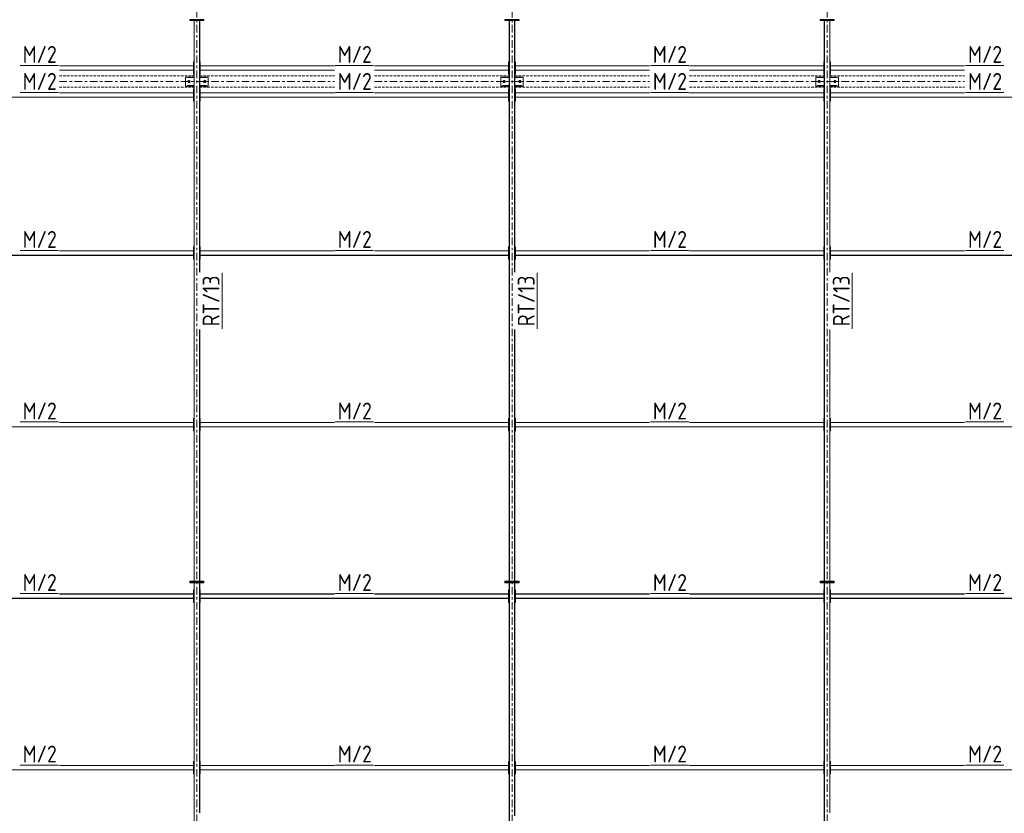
# Model space of a CAD drawing. Header units: millimetres. Extents: x -141 to 1046, y -218 to 621.
# Tile 11 of 16: x 479 to 713, y 71 to 259. Entities that reach past the tile are written whole.
import ezdxf

# ---------------------------------------------------------------- set-up
doc = ezdxf.new("R2010")
doc.units = ezdxf.units.MM
doc.header["$LTSCALE"] = 0.6
for name, pattern in [('VERDECKT2', [1.5, 1, -0.5]), ('XKITLINE00', [0]), ('XKITLINE03', [6, 3, -1, 1, -1])]:
    doc.linetypes.add(name, pattern=pattern)
for name, color, linetype, lineweight in [('Bolt', 7, 'Continuous', 0), ('Part', 2, 'Continuous', 0), ('PartMark', 3, 'Continuous', 0), ('S-GRID', 1, 'Continuous', 0)]:
    doc.layers.add(name, color=color, linetype=linetype, lineweight=lineweight)
doc.styles.add('ISOCPEUR', font='ISOCPEUR.TTF')

msp = doc.modelspace()

# ---------------------------------------------------------------- linework, layer by layer
at = {"layer": 'Bolt', "color": 3, "linetype": 'XKITLINE00', "lineweight": 0}
for p, q in [((519.27, 244.12), (519.47, 244.23)), ((519.27, 243.88), (519.27, 244.12)), ((519.47, 243.77), (519.27, 243.88)), ((519.47, 244.23), (519.67, 244.12)), ((519.67, 243.88), (519.47, 243.77)), ((519.67, 244.12), (519.67, 243.88)), ((523, 244.12), (523.2, 244.23)), ((523, 243.88), (523, 244.12)), ((523.2, 243.77), (523, 243.88)), ((523.2, 244.23), (523.4, 244.12)), ((523.4, 243.88), (523.2, 243.77)), ((523.4, 244.12), (523.4, 243.88)), ((593.93, 244.12), (594.13, 244.23)), ((593.93, 243.88), (593.93, 244.12)), ((594.13, 243.77), (593.93, 243.88)), ((594.13, 244.23), (594.33, 244.12)), ((594.33, 243.88), (594.13, 243.77)), ((594.33, 244.12), (594.33, 243.88)), ((597.67, 244.12), (597.87, 244.23)), ((597.67, 243.88), (597.67, 244.12)), ((597.87, 243.77), (597.67, 243.88)), ((597.87, 244.23), (598.07, 244.12)), ((598.07, 243.88), (597.87, 243.77)), ((598.07, 244.12), (598.07, 243.88)), ((668.6, 244.12), (668.8, 244.23)), ((668.6, 243.88), (668.6, 244.12)), ((668.8, 243.77), (668.6, 243.88)), ((668.8, 244.23), (669, 244.12)), ((669, 243.88), (668.8, 243.77)), ((669, 244.12), (669, 243.88)), ((672.33, 244.12), (672.53, 244.23)), ((672.33, 243.88), (672.33, 244.12)), ((672.53, 243.77), (672.33, 243.88)), ((672.53, 244.23), (672.73, 244.12)), ((672.73, 243.88), (672.53, 243.77)), ((672.73, 244.12), (672.73, 243.88))]:
    msp.add_line(p, q, dxfattribs=at)
for centre, radius, start, end in [((519.47, 244), 0.247, 120, 300), ((519.47, 244), 0.133, 30, 210), ((519.47, 244), 0.247, 300, 120), ((519.47, 244), 0.133, 210, 30), ((523.2, 244), 0.247, 120, 300), ((523.2, 244), 0.133, 30, 210), ((523.2, 244), 0.247, 300, 120), ((523.2, 244), 0.133, 210, 30), ((594.13, 244), 0.247, 120, 300), ((594.13, 244), 0.133, 30, 210), ((594.13, 244), 0.247, 300, 120), ((594.13, 244), 0.133, 210, 30), ((597.87, 244), 0.247, 120, 300), ((597.87, 244), 0.133, 30, 210), ((597.87, 244), 0.247, 300, 120), ((597.87, 244), 0.133, 210, 30), ((668.8, 244), 0.247, 120, 300), ((668.8, 244), 0.133, 30, 210), ((668.8, 244), 0.247, 300, 120), ((668.8, 244), 0.133, 210, 30), ((672.53, 244), 0.247, 120, 300), ((672.53, 244), 0.133, 30, 210), ((672.53, 244), 0.247, 300, 120), ((672.53, 244), 0.133, 210, 30)]:
    msp.add_arc(centre, radius, start, end, dxfattribs=at)
at = {"layer": 'Part', "color": 2, "linetype": 'XKITLINE00', "lineweight": 0}
for p, q in [((519.67, 258.47), (519.67, 258.67)), ((519.67, 258.67), (523, 258.67)), ((519.67, 258.47), (523, 258.47)), ((520.67, 125.53), (520.67, 258.47)), ((520.67, 258.47), (520.72, 258.47)), ((520.72, 125.53), (520.72, 258.47)), ((521.95, 198.82), (521.95, 258.47)), ((521.95, 258.47), (522, 258.47)), ((522, 198.82), (522, 258.47)), ((523, 258.47), (523, 258.67)), ((594.33, 258.47), (594.33, 258.67)), ((594.33, 258.67), (597.67, 258.67)), ((594.33, 258.47), (597.67, 258.47)), ((595.33, 125.53), (595.33, 258.47)), ((595.33, 258.47), (595.39, 258.47)), ((595.39, 125.53), (595.39, 258.47)), ((596.61, 198.82), (596.61, 258.47)), ((596.61, 258.47), (596.67, 258.47)), ((596.67, 198.82), (596.67, 258.47)), ((597.67, 258.47), (597.67, 258.67)), ((669, 258.47), (669, 258.67)), ((669, 258.67), (672.33, 258.67)), ((669, 258.47), (672.33, 258.47)), ((670, 125.53), (670, 258.47)), ((670, 258.47), (670.05, 258.47)), ((670.05, 125.53), (670.05, 258.47)), ((671.28, 198.82), (671.28, 258.47)), ((671.28, 258.47), (671.33, 258.47)), ((671.33, 198.82), (671.33, 258.47)), ((672.33, 258.47), (672.33, 258.67)), ((488.75, 247.73), (520.53, 247.73)), ((520.53, 247.69), (488.75, 247.69)), ((520.53, 245.73), (520.53, 248.67)), ((520.53, 248.67), (520.67, 248.67)), ((520.53, 247.73), (520.53, 247.69)), ((520.67, 245.73), (520.67, 248.67)), ((522, 245.73), (522, 248.67)), ((522, 248.67), (522.13, 248.67)), ((522.13, 245.73), (522.13, 248.67)), ((522.13, 247.69), (522.13, 247.73)), ((522.13, 247.73), (553.91, 247.73)), ((553.91, 247.69), (522.13, 247.69)), ((563.42, 247.73), (595.2, 247.73)), ((595.2, 247.69), (563.42, 247.69)), ((595.2, 245.73), (595.2, 248.67)), ((595.2, 248.67), (595.33, 248.67)), ((595.2, 247.73), (595.2, 247.69)), ((595.33, 245.73), (595.33, 248.67)), ((596.67, 245.73), (596.67, 248.67)), ((596.67, 248.67), (596.8, 248.67)), ((596.8, 245.73), (596.8, 248.67)), ((596.8, 247.69), (596.8, 247.73)), ((596.8, 247.73), (628.58, 247.73)), ((628.58, 247.69), (596.8, 247.69)), ((638.09, 247.73), (669.87, 247.73)), ((669.87, 247.69), (638.09, 247.69)), ((669.87, 245.73), (669.87, 248.67)), ((669.87, 248.67), (670, 248.67)), ((669.87, 247.73), (669.87, 247.69)), ((670, 245.73), (670, 248.67)), ((671.33, 245.73), (671.33, 248.67)), ((671.33, 248.67), (671.47, 248.67)), ((671.47, 245.73), (671.47, 248.67)), ((671.47, 247.69), (671.47, 247.73)), ((671.47, 247.73), (703.25, 247.73)), ((703.25, 247.69), (671.47, 247.69)), ((520.53, 246.71), (488.75, 246.71)), ((488.75, 246.67), (520.53, 246.67)), ((518.67, 242.94), (518.67, 245.07)), ((518.67, 245.07), (519.07, 245.07)), ((519.07, 244.94), (519.07, 245.07)), ((519.07, 245.07), (520.67, 245.07)), ((520.53, 246.67), (520.53, 246.71)), ((520.53, 245.73), (520.67, 245.73)), ((520.67, 244.94), (520.67, 245.07)), ((522, 245.73), (522.13, 245.73)), ((522, 245.07), (522, 244.94)), ((523.6, 245.07), (522, 245.07)), ((522, 245.07), (524, 245.07)), ((522.13, 246.67), (522.13, 246.71)), ((553.91, 246.71), (522.13, 246.71)), ((522.13, 246.67), (553.91, 246.67)), ((523.6, 244.94), (523.6, 245.07)), ((524, 242.94), (524, 245.07)), ((595.2, 246.71), (563.42, 246.71)), ((563.42, 246.67), (595.2, 246.67)), ((593.33, 242.94), (593.33, 245.07)), ((593.33, 245.07), (593.73, 245.07)), ((593.73, 244.94), (593.73, 245.07)), ((593.73, 245.07), (595.33, 245.07)), ((595.2, 246.67), (595.2, 246.71)), ((595.2, 245.73), (595.33, 245.73)), ((595.33, 244.94), (595.33, 245.07)), ((596.67, 245.73), (596.8, 245.73)), ((596.67, 245.07), (596.67, 244.94)), ((598.27, 245.07), (596.67, 245.07)), ((596.67, 245.07), (598.67, 245.07)), ((596.8, 246.67), (596.8, 246.71)), ((628.58, 246.71), (596.8, 246.71)), ((596.8, 246.67), (628.58, 246.67)), ((598.27, 244.94), (598.27, 245.07)), ((598.67, 242.94), (598.67, 245.07)), ((669.87, 246.71), (638.09, 246.71)), ((638.09, 246.67), (669.87, 246.67)), ((668, 242.94), (668, 245.07)), ((668, 245.07), (668.4, 245.07)), ((668.4, 244.94), (668.4, 245.07)), ((668.4, 245.07), (670, 245.07)), ((669.87, 246.67), (669.87, 246.71)), ((669.87, 245.73), (670, 245.73)), ((670, 244.94), (670, 245.07)), ((671.33, 245.73), (671.47, 245.73)), ((671.33, 245.07), (673.33, 245.07)), ((671.33, 245.07), (671.33, 244.94)), ((672.93, 245.07), (671.33, 245.07)), ((671.47, 246.67), (671.47, 246.71)), ((703.25, 246.71), (671.47, 246.71)), ((671.47, 246.67), (703.25, 246.67)), ((672.93, 244.94), (672.93, 245.07)), ((673.33, 242.94), (673.33, 245.07)), ((518.67, 242.94), (519.07, 242.94)), ((519.07, 244.94), (520.67, 244.94)), ((519.07, 242.94), (519.07, 243.07)), ((519.07, 243.07), (520.67, 243.07)), ((519.07, 242.94), (520.67, 242.94)), ((520.67, 242.94), (520.67, 243.07)), ((522, 244.94), (523.6, 244.94)), ((522, 243.07), (522, 242.94)), ((523.6, 243.07), (522, 243.07)), ((522, 242.94), (523.6, 242.94)), ((523.6, 242.94), (523.6, 243.07)), ((523.6, 242.94), (524, 242.94)), ((593.33, 242.94), (593.73, 242.94)), ((593.73, 244.94), (595.33, 244.94)), ((593.73, 242.94), (593.73, 243.07)), ((593.73, 243.07), (595.33, 243.07)), ((593.73, 242.94), (595.33, 242.94)), ((595.33, 242.94), (595.33, 243.07)), ((596.67, 244.94), (598.27, 244.94)), ((596.67, 243.07), (596.67, 242.94)), ((598.27, 243.07), (596.67, 243.07)), ((596.67, 242.94), (598.27, 242.94)), ((598.27, 242.94), (598.27, 243.07)), ((598.27, 242.94), (598.67, 242.94)), ((668, 242.94), (668.4, 242.94)), ((668.4, 244.94), (670, 244.94)), ((668.4, 242.94), (668.4, 243.07)), ((668.4, 243.07), (670, 243.07)), ((668.4, 242.94), (670, 242.94)), ((670, 242.94), (670, 243.07)), ((671.33, 244.94), (672.93, 244.94)), ((671.33, 243.07), (671.33, 242.94)), ((672.93, 243.07), (671.33, 243.07)), ((671.33, 242.94), (672.93, 242.94)), ((672.93, 242.94), (672.93, 243.07)), ((672.93, 242.94), (673.33, 242.94)), ((520.53, 240.31), (447.47, 240.31)), ((488.75, 241.33), (520.53, 241.33)), ((520.53, 241.29), (488.75, 241.29)), ((520.53, 239.33), (520.53, 242.27)), ((520.53, 242.27), (520.67, 242.27)), ((520.53, 241.33), (520.53, 241.29)), ((520.53, 240.27), (520.53, 240.31)), ((520.67, 239.33), (520.67, 242.27)), ((522, 239.33), (522, 242.27)), ((522, 242.27), (522.13, 242.27)), ((522.13, 239.33), (522.13, 242.27)), ((522.13, 241.29), (522.13, 241.33)), ((522.13, 241.33), (553.91, 241.33)), ((553.91, 241.29), (522.13, 241.29)), ((522.13, 240.27), (522.13, 240.31)), ((595.2, 240.31), (522.13, 240.31)), ((563.42, 241.33), (595.2, 241.33)), ((595.2, 241.29), (563.42, 241.29)), ((595.2, 239.33), (595.2, 242.27)), ((595.2, 242.27), (595.33, 242.27)), ((595.2, 241.33), (595.2, 241.29)), ((595.2, 240.27), (595.2, 240.31)), ((595.33, 239.33), (595.33, 242.27)), ((596.67, 239.33), (596.67, 242.27)), ((596.67, 242.27), (596.8, 242.27)), ((596.8, 239.33), (596.8, 242.27)), ((596.8, 241.29), (596.8, 241.33)), ((596.8, 241.33), (628.58, 241.33)), ((628.58, 241.29), (596.8, 241.29)), ((596.8, 240.27), (596.8, 240.31)), ((669.87, 240.31), (596.8, 240.31)), ((638.09, 241.33), (669.87, 241.33)), ((669.87, 241.29), (638.09, 241.29)), ((669.87, 239.33), (669.87, 242.27)), ((669.87, 242.27), (670, 242.27)), ((669.87, 241.33), (669.87, 241.29)), ((669.87, 240.27), (669.87, 240.31)), ((670, 239.33), (670, 242.27)), ((671.33, 239.33), (671.33, 242.27)), ((671.33, 242.27), (671.47, 242.27)), ((671.47, 239.33), (671.47, 242.27)), ((671.47, 241.29), (671.47, 241.33)), ((671.47, 241.33), (703.25, 241.33)), ((703.25, 241.29), (671.47, 241.29)), ((671.47, 240.27), (671.47, 240.31)), ((744.53, 240.31), (671.47, 240.31)), ((447.47, 240.27), (520.53, 240.27)), ((520.53, 239.33), (520.67, 239.33)), ((522, 239.33), (522.13, 239.33)), ((522.13, 240.27), (595.2, 240.27)), ((595.2, 239.33), (595.33, 239.33)), ((596.67, 239.33), (596.8, 239.33)), ((596.8, 240.27), (669.87, 240.27)), ((669.87, 239.33), (670, 239.33)), ((671.33, 239.33), (671.47, 239.33)), ((671.47, 240.27), (744.53, 240.27)), ((488.75, 203.87), (520.53, 203.87)), ((520.53, 203.83), (488.75, 203.83)), ((520.53, 201.87), (520.53, 204.8)), ((520.53, 204.8), (520.67, 204.8)), ((520.53, 203.87), (520.53, 203.83)), ((520.67, 201.87), (520.67, 204.8)), ((522, 201.87), (522, 204.8)), ((522, 204.8), (522.13, 204.8)), ((522.13, 201.87), (522.13, 204.8)), ((522.13, 203.83), (522.13, 203.87)), ((522.13, 203.87), (553.91, 203.87)), ((553.91, 203.83), (522.13, 203.83)), ((563.42, 203.87), (595.2, 203.87)), ((595.2, 203.83), (563.42, 203.83)), ((595.2, 201.87), (595.2, 204.8)), ((595.2, 204.8), (595.33, 204.8)), ((595.2, 203.87), (595.2, 203.83)), ((595.33, 201.87), (595.33, 204.8)), ((596.67, 201.87), (596.67, 204.8)), ((596.67, 204.8), (596.8, 204.8)), ((596.8, 201.87), (596.8, 204.8)), ((596.8, 203.83), (596.8, 203.87)), ((596.8, 203.87), (628.58, 203.87)), ((628.58, 203.83), (596.8, 203.83)), ((638.09, 203.87), (669.87, 203.87)), ((669.87, 203.83), (638.09, 203.83)), ((669.87, 201.87), (669.87, 204.8)), ((669.87, 204.8), (670, 204.8)), ((669.87, 203.87), (669.87, 203.83)), ((670, 201.87), (670, 204.8)), ((671.33, 201.87), (671.33, 204.8)), ((671.33, 204.8), (671.47, 204.8)), ((671.47, 201.87), (671.47, 204.8)), ((671.47, 203.83), (671.47, 203.87)), ((671.47, 203.87), (703.25, 203.87)), ((703.25, 203.83), (671.47, 203.83)), ((520.53, 202.84), (447.47, 202.84)), ((447.47, 202.8), (520.53, 202.8)), ((520.53, 202.8), (520.53, 202.84)), ((520.53, 201.87), (520.67, 201.87)), ((522, 201.87), (522.13, 201.87)), ((522.13, 202.8), (522.13, 202.84)), ((595.2, 202.84), (522.13, 202.84)), ((522.13, 202.8), (595.2, 202.8)), ((595.2, 202.8), (595.2, 202.84)), ((595.2, 201.87), (595.33, 201.87)), ((596.67, 201.87), (596.8, 201.87)), ((596.8, 202.8), (596.8, 202.84)), ((669.87, 202.84), (596.8, 202.84)), ((596.8, 202.8), (669.87, 202.8)), ((669.87, 202.8), (669.87, 202.84)), ((669.87, 201.87), (670, 201.87)), ((671.33, 201.87), (671.47, 201.87)), ((671.47, 202.8), (671.47, 202.84)), ((744.53, 202.84), (671.47, 202.84)), ((671.47, 202.8), (744.53, 202.8)), ((521.95, 125.53), (521.95, 185.18)), ((522, 125.53), (522, 185.18)), ((596.61, 125.53), (596.61, 185.18)), ((596.67, 125.53), (596.67, 185.18)), ((671.28, 125.53), (671.28, 185.18)), ((671.33, 125.53), (671.33, 185.18)), ((520.53, 161.2), (520.53, 164.13)), ((520.53, 164.13), (520.67, 164.13)), ((520.67, 161.2), (520.67, 164.13)), ((522, 161.2), (522, 164.13)), ((522, 164.13), (522.13, 164.13)), ((522.13, 161.2), (522.13, 164.13)), ((595.2, 161.2), (595.2, 164.13)), ((595.2, 164.13), (595.33, 164.13)), ((595.33, 161.2), (595.33, 164.13)), ((596.67, 161.2), (596.67, 164.13)), ((596.67, 164.13), (596.8, 164.13)), ((596.8, 161.2), (596.8, 164.13)), ((669.87, 161.2), (669.87, 164.13)), ((669.87, 164.13), (670, 164.13)), ((670, 161.2), (670, 164.13)), ((671.33, 161.2), (671.33, 164.13)), ((671.33, 164.13), (671.47, 164.13)), ((671.47, 161.2), (671.47, 164.13)), ((520.53, 162.17), (447.47, 162.17)), ((447.47, 162.13), (520.53, 162.13)), ((488.75, 163.2), (520.53, 163.2)), ((520.53, 163.16), (488.75, 163.16)), ((520.53, 163.2), (520.53, 163.16)), ((520.53, 162.13), (520.53, 162.17)), ((520.53, 161.2), (520.67, 161.2)), ((522, 161.2), (522.13, 161.2)), ((522.13, 163.16), (522.13, 163.2)), ((522.13, 163.2), (553.91, 163.2)), ((553.91, 163.16), (522.13, 163.16)), ((522.13, 162.13), (522.13, 162.17)), ((595.2, 162.17), (522.13, 162.17)), ((522.13, 162.13), (595.2, 162.13)), ((563.42, 163.2), (595.2, 163.2)), ((595.2, 163.16), (563.42, 163.16)), ((595.2, 163.2), (595.2, 163.16)), ((595.2, 162.13), (595.2, 162.17)), ((595.2, 161.2), (595.33, 161.2)), ((596.67, 161.2), (596.8, 161.2)), ((596.8, 163.16), (596.8, 163.2)), ((596.8, 163.2), (628.58, 163.2)), ((628.58, 163.16), (596.8, 163.16)), ((596.8, 162.13), (596.8, 162.17)), ((669.87, 162.17), (596.8, 162.17)), ((596.8, 162.13), (669.87, 162.13)), ((638.09, 163.2), (669.87, 163.2)), ((669.87, 163.16), (638.09, 163.16)), ((669.87, 163.2), (669.87, 163.16)), ((669.87, 162.13), (669.87, 162.17)), ((669.87, 161.2), (670, 161.2)), ((671.33, 161.2), (671.47, 161.2)), ((671.47, 163.16), (671.47, 163.2)), ((671.47, 163.2), (703.25, 163.2)), ((703.25, 163.16), (671.47, 163.16)), ((671.47, 162.13), (671.47, 162.17)), ((744.53, 162.17), (671.47, 162.17)), ((671.47, 162.13), (744.53, 162.13)), ((519.67, 125.33), (519.67, 125.53)), ((519.67, 125.53), (523, 125.53)), ((519.67, 125.13), (519.67, 125.33)), ((519.67, 125.33), (523, 125.33)), ((519.67, 125.33), (523, 125.33)), ((519.67, 125.13), (523, 125.13)), ((520.67, 125.53), (520.72, 125.53)), ((520.67, 2.47), (520.67, 125.13)), ((520.67, 125.13), (520.72, 125.13)), ((520.72, 2.47), (520.72, 125.13)), ((521.95, 125.53), (522, 125.53)), ((521.95, 70.62), (521.95, 125.13)), ((521.95, 125.13), (522, 125.13)), ((522, 70.62), (522, 125.13)), ((523, 125.33), (523, 125.53)), ((523, 125.13), (523, 125.33)), ((594.33, 125.33), (594.33, 125.53)), ((594.33, 125.53), (597.67, 125.53)), ((594.33, 125.33), (597.67, 125.33)), ((594.33, 125.13), (594.33, 125.33)), ((594.33, 125.33), (597.67, 125.33)), ((594.33, 125.13), (597.67, 125.13)), ((595.33, 125.53), (595.39, 125.53)), ((595.33, 2.47), (595.33, 125.13)), ((595.33, 125.13), (595.39, 125.13)), ((595.39, 2.47), (595.39, 125.13)), ((596.61, 125.53), (596.67, 125.53)), ((596.61, 69.93), (596.61, 125.13)), ((596.61, 125.13), (596.67, 125.13)), ((596.67, 69.93), (596.67, 125.13)), ((597.67, 125.33), (597.67, 125.53)), ((597.67, 125.13), (597.67, 125.33)), ((669, 125.33), (669, 125.53)), ((669, 125.53), (672.33, 125.53)), ((669, 125.13), (669, 125.33)), ((669, 125.33), (672.33, 125.33)), ((669, 125.33), (672.33, 125.33)), ((669, 125.13), (672.33, 125.13)), ((670, 125.53), (670.05, 125.53)), ((670, 2.47), (670, 125.13)), ((670, 125.13), (670.05, 125.13)), ((670.05, 2.47), (670.05, 125.13)), ((671.28, 125.53), (671.33, 125.53)), ((671.28, 70.62), (671.28, 125.13)), ((671.28, 125.13), (671.33, 125.13)), ((671.33, 70.62), (671.33, 125.13)), ((672.33, 125.33), (672.33, 125.53)), ((672.33, 125.13), (672.33, 125.33)), ((520.53, 121.51), (447.47, 121.51)), ((447.47, 121.47), (520.53, 121.47)), ((488.75, 122.53), (520.53, 122.53)), ((520.53, 122.49), (488.75, 122.49)), ((520.53, 120.53), (520.53, 123.47)), ((520.53, 123.47), (520.67, 123.47)), ((520.53, 122.53), (520.53, 122.49)), ((520.53, 121.47), (520.53, 121.51)), ((520.67, 120.53), (520.67, 123.47)), ((522, 120.53), (522, 123.47)), ((522, 123.47), (522.13, 123.47)), ((522.13, 120.53), (522.13, 123.47)), ((522.13, 122.49), (522.13, 122.53)), ((522.13, 122.53), (553.91, 122.53)), ((553.91, 122.49), (522.13, 122.49)), ((522.13, 121.47), (522.13, 121.51)), ((595.2, 121.51), (522.13, 121.51)), ((522.13, 121.47), (595.2, 121.47)), ((563.42, 122.53), (595.2, 122.53)), ((595.2, 122.49), (563.42, 122.49)), ((595.2, 120.53), (595.2, 123.47)), ((595.2, 123.47), (595.33, 123.47)), ((595.2, 122.53), (595.2, 122.49)), ((595.2, 121.47), (595.2, 121.51)), ((595.33, 120.53), (595.33, 123.47)), ((596.67, 120.53), (596.67, 123.47)), ((596.67, 123.47), (596.8, 123.47)), ((596.8, 120.53), (596.8, 123.47)), ((596.8, 122.49), (596.8, 122.53)), ((596.8, 122.53), (628.58, 122.53)), ((628.58, 122.49), (596.8, 122.49)), ((596.8, 121.47), (596.8, 121.51)), ((669.87, 121.51), (596.8, 121.51)), ((596.8, 121.47), (669.87, 121.47)), ((638.09, 122.53), (669.87, 122.53)), ((669.87, 122.49), (638.09, 122.49)), ((669.87, 120.53), (669.87, 123.47)), ((669.87, 123.47), (670, 123.47)), ((669.87, 122.53), (669.87, 122.49)), ((669.87, 121.47), (669.87, 121.51)), ((670, 120.53), (670, 123.47)), ((671.33, 120.53), (671.33, 123.47)), ((671.33, 123.47), (671.47, 123.47)), ((671.47, 120.53), (671.47, 123.47)), ((671.47, 122.49), (671.47, 122.53)), ((671.47, 122.53), (703.25, 122.53)), ((703.25, 122.49), (671.47, 122.49)), ((671.47, 121.47), (671.47, 121.51)), ((744.53, 121.51), (671.47, 121.51)), ((671.47, 121.47), (744.53, 121.47)), ((520.53, 120.53), (520.67, 120.53)), ((522, 120.53), (522.13, 120.53)), ((595.2, 120.53), (595.33, 120.53)), ((596.67, 120.53), (596.8, 120.53)), ((669.87, 120.53), (670, 120.53)), ((671.33, 120.53), (671.47, 120.53)), ((488.75, 81.87), (520.53, 81.87)), ((520.53, 81.83), (488.75, 81.83)), ((520.53, 79.87), (520.53, 82.8)), ((520.53, 82.8), (520.67, 82.8)), ((520.53, 81.87), (520.53, 81.83)), ((520.67, 79.87), (520.67, 82.8)), ((522, 79.87), (522, 82.8)), ((522, 82.8), (522.13, 82.8)), ((522.13, 79.87), (522.13, 82.8)), ((522.13, 81.83), (522.13, 81.87)), ((522.13, 81.87), (553.91, 81.87)), ((553.91, 81.83), (522.13, 81.83)), ((563.42, 81.87), (595.2, 81.87)), ((595.2, 81.83), (563.42, 81.83)), ((595.2, 79.87), (595.2, 82.8)), ((595.2, 82.8), (595.33, 82.8)), ((595.2, 81.87), (595.2, 81.83)), ((595.33, 79.87), (595.33, 82.8)), ((596.67, 79.87), (596.67, 82.8)), ((596.67, 82.8), (596.8, 82.8)), ((596.8, 79.87), (596.8, 82.8)), ((596.8, 81.83), (596.8, 81.87)), ((596.8, 81.87), (628.58, 81.87)), ((628.58, 81.83), (596.8, 81.83)), ((638.09, 81.87), (669.87, 81.87)), ((669.87, 81.83), (638.09, 81.83)), ((669.87, 79.87), (669.87, 82.8)), ((669.87, 82.8), (670, 82.8)), ((669.87, 81.87), (669.87, 81.83)), ((670, 79.87), (670, 82.8)), ((671.33, 79.87), (671.33, 82.8)), ((671.33, 82.8), (671.47, 82.8)), ((671.47, 79.87), (671.47, 82.8)), ((671.47, 81.83), (671.47, 81.87)), ((671.47, 81.87), (703.25, 81.87)), ((703.25, 81.83), (671.47, 81.83)), ((520.53, 80.84), (447.47, 80.84)), ((447.47, 80.8), (520.53, 80.8)), ((520.53, 80.8), (520.53, 80.84)), ((520.53, 79.87), (520.67, 79.87)), ((522, 79.87), (522.13, 79.87)), ((522.13, 80.8), (522.13, 80.84)), ((595.2, 80.84), (522.13, 80.84)), ((522.13, 80.8), (595.2, 80.8)), ((595.2, 80.8), (595.2, 80.84)), ((595.2, 79.87), (595.33, 79.87)), ((596.67, 79.87), (596.8, 79.87)), ((596.8, 80.8), (596.8, 80.84)), ((669.87, 80.84), (596.8, 80.84)), ((596.8, 80.8), (669.87, 80.8)), ((669.87, 80.8), (669.87, 80.84)), ((669.87, 79.87), (670, 79.87)), ((671.33, 79.87), (671.47, 79.87)), ((671.47, 80.8), (671.47, 80.84)), ((744.53, 80.84), (671.47, 80.84)), ((671.47, 80.8), (744.53, 80.8))]:
    msp.add_line(p, q, dxfattribs=at)
at = {"layer": 'Part', "color": 4, "linetype": 'VERDECKT2', "lineweight": 0}
for p, q in [((488.75, 245.33), (520.67, 245.33)), ((522, 245.33), (553.91, 245.33)), ((563.42, 245.33), (595.33, 245.33)), ((596.67, 245.33), (628.58, 245.33)), ((638.09, 245.33), (670, 245.33)), ((671.33, 245.33), (703.25, 245.33)), ((488.75, 242.67), (520.67, 242.67)), ((518.67, 242.94), (520.67, 242.94)), ((518.67, 242.94), (518.67, 242.94)), ((522, 242.94), (524, 242.94)), ((522, 242.67), (553.91, 242.67)), ((524, 242.94), (524, 242.94)), ((563.42, 242.67), (595.33, 242.67)), ((593.33, 242.94), (595.33, 242.94)), ((593.33, 242.94), (593.33, 242.94)), ((596.67, 242.94), (598.67, 242.94)), ((596.67, 242.67), (628.58, 242.67)), ((598.67, 242.94), (598.67, 242.94)), ((638.09, 242.67), (670, 242.67)), ((668, 242.94), (670, 242.94)), ((668, 242.94), (668, 242.94)), ((671.33, 242.94), (673.33, 242.94)), ((671.33, 242.67), (703.25, 242.67)), ((673.33, 242.94), (673.33, 242.94))]:
    msp.add_line(p, q, dxfattribs=at)
at = {"layer": 'PartMark', "color": 1, "linetype": 'XKITLINE00', "lineweight": 0}
for p, q in [((479.45, 247.83), (488.55, 247.83)), ((554.11, 247.83), (563.22, 247.83)), ((628.78, 247.83), (637.89, 247.83)), ((703.45, 247.83), (712.55, 247.83)), ((479.45, 241.43), (488.55, 241.43)), ((554.11, 241.43), (563.22, 241.43)), ((628.78, 241.43), (637.89, 241.43)), ((703.45, 241.43), (712.55, 241.43)), ((479.45, 203.97), (488.55, 203.97)), ((554.11, 203.97), (563.22, 203.97)), ((628.78, 203.97), (637.89, 203.97)), ((703.45, 203.97), (712.55, 203.97)), ((527.3, 185.38), (527.3, 198.62)), ((601.97, 185.38), (601.97, 198.62)), ((676.63, 185.38), (676.63, 198.62)), ((479.45, 163.3), (488.55, 163.3)), ((554.11, 163.3), (563.22, 163.3)), ((628.78, 163.3), (637.89, 163.3)), ((703.45, 163.3), (712.55, 163.3)), ((479.45, 122.63), (488.55, 122.63)), ((554.11, 122.63), (563.22, 122.63)), ((628.78, 122.63), (637.89, 122.63)), ((703.45, 122.63), (712.55, 122.63)), ((479.45, 81.97), (488.55, 81.97)), ((554.11, 81.97), (563.22, 81.97)), ((628.78, 81.97), (637.89, 81.97)), ((703.45, 81.97), (712.55, 81.97))]:
    msp.add_line(p, q, dxfattribs=at)
at = {"layer": 'S-GRID', "color": 1, "linetype": 'XKITLINE03', "lineweight": 0}
for p, q in [((521.33, -17.99), (521.33, 528.6)), ((596, -17.99), (596, 528.6)), ((670.67, -17.99), (670.67, 528.6)), ((488.75, 244), (553.91, 244)), ((563.42, 244), (628.58, 244)), ((638.09, 244), (703.25, 244))]:
    msp.add_line(p, q, dxfattribs=at)

# ---------------------------------------------------------------- texts
at = {"layer": 'PartMark', "color": 1, "style": 'ISOCPEUR', "width": 0.85}
for p in [(480.05, 248.43), (554.71, 248.43), (629.38, 248.43), (704.05, 248.43), (480.05, 242.03), (554.71, 242.03), (629.38, 242.03), (704.05, 242.03), (480.05, 204.57), (554.71, 204.57), (629.38, 204.57), (704.05, 204.57), (480.05, 163.9), (554.71, 163.9), (629.38, 163.9), (704.05, 163.9), (480.05, 123.23), (554.71, 123.23), (629.38, 123.23), (704.05, 123.23), (480.05, 82.57), (554.71, 82.57), (629.38, 82.57), (704.05, 82.57)]:
    msp.add_text('M/2', height=4, dxfattribs=at).set_placement(p)
for p in [(526.7, 185.98), (601.37, 185.98), (676.03, 185.98)]:
    msp.add_text('RT/13', height=4, rotation=90.0002, dxfattribs=at).set_placement(p)

doc.saveas('drawing.dxf')
